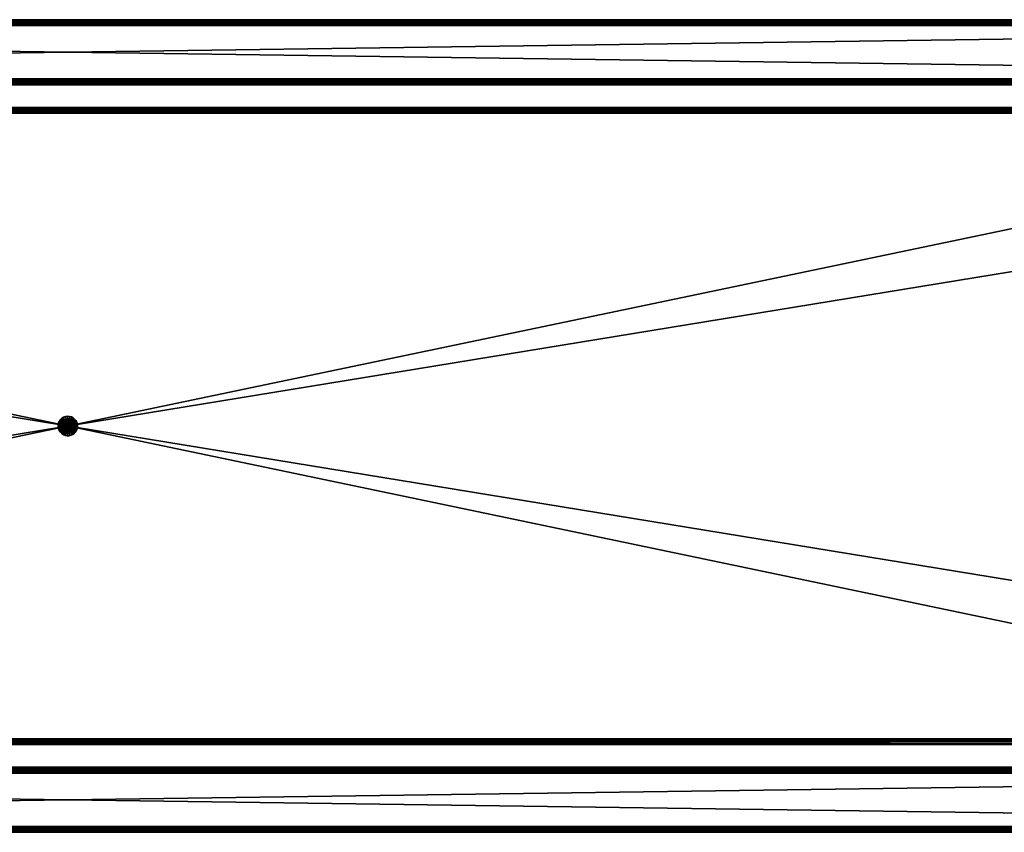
# Model space of a CAD drawing. Header units: millimetres. Extents: x 4 to 1186, y 1 to 251.
# Tile 5 of 9: x 580 to 883, y 1 to 251. Entities that reach past the tile are written whole.
import ezdxf

# ---------------------------------------------------------------- set-up
doc = ezdxf.new("R2010")
doc.units = ezdxf.units.MM
doc.header["$LTSCALE"] = 25.4
doc.layers.get('0').update_dxf_attribs({"true_color": 0xff5454})

# ---------------------------------------------------------------- blocks, each defined once
blk = doc.blocks.new('CAMELEON-CANOPY-C-1200-8554-8555.STL#2')
at = {"color": 0}
mesh = blk.add_polyface(dxfattribs=at)
corners = [(4.76, 251.25, 18.34), (1184.76, 251.01, 17.44), (4.76, 251.01, 17.44), (1184.76, 251.25, 18.34)]
mesh.append_faces([[corners[k] for k in face] for face in [(0, 1, 2), (1, 0, 3)]], dxfattribs={"vtx0": -1, "color": 0})
mesh = blk.add_polyface(dxfattribs=at)
corners = [(4.76, 251.25, 41.74), (1184.76, 251.25, 18.34), (4.76, 251.25, 18.34), (1184.76, 251.25, 41.74)]
mesh.append_faces([[corners[k] for k in face] for face in [(0, 1, 2), (1, 0, 3)]], dxfattribs={"vtx0": -1, "color": 0})
mesh = blk.add_polyface(dxfattribs=at)
corners = [(4.76, 251.01, 42.64), (1184.76, 251.25, 41.74), (4.76, 251.25, 41.74), (1184.76, 251.01, 42.64)]
mesh.append_faces([[corners[k] for k in face] for face in [(0, 1, 2), (1, 0, 3)]], dxfattribs={"vtx0": -1, "color": 0})
mesh = blk.add_polyface(dxfattribs=at)
corners = [(4.76, 251.01, 17.44), (1184.76, 250.35, 16.78), (4.76, 250.35, 16.78), (1184.76, 251.01, 17.44)]
mesh.append_faces([[corners[k] for k in face] for face in [(0, 1, 2), (1, 0, 3)]], dxfattribs={"vtx0": -1, "color": 0})
mesh = blk.add_polyface(dxfattribs=at)
corners = [(4.76, 250.35, 43.3), (1184.76, 251.01, 42.64), (4.76, 251.01, 42.64), (1184.76, 250.35, 43.3)]
mesh.append_faces([[corners[k] for k in face] for face in [(0, 1, 2), (1, 0, 3)]], dxfattribs={"vtx0": -1, "color": 0})
mesh = blk.add_polyface(dxfattribs=at)
corners = [(1184.76, 250.32, 42.24), (4.76, 250.45, 41.74), (1184.76, 250.45, 41.74), (4.76, 250.32, 42.24)]
mesh.append_faces([[corners[k] for k in face] for face in [(0, 1, 2), (1, 0, 3)]], dxfattribs={"vtx0": -1, "color": 0})
mesh = blk.add_polyface(dxfattribs=at)
corners = [(1184.76, 250.45, 41.74), (4.76, 250.45, 18.34), (1184.76, 250.45, 18.34), (4.76, 250.45, 41.74)]
mesh.append_faces([[corners[k] for k in face] for face in [(0, 1, 2), (1, 0, 3)]], dxfattribs={"vtx0": -1, "color": 0})
mesh = blk.add_polyface(dxfattribs=at)
corners = [(1184.76, 250.45, 18.34), (4.76, 250.32, 17.84), (1184.76, 250.32, 17.84), (4.76, 250.45, 18.34)]
mesh.append_faces([[corners[k] for k in face] for face in [(0, 1, 2), (1, 0, 3)]], dxfattribs={"vtx0": -1, "color": 0})
mesh = blk.add_polyface(dxfattribs=at)
corners = [(1184.76, 250.35, 16.78), (4.76, 249.45, 16.54), (4.76, 250.35, 16.78), (1184.76, 249.45, 16.54)]
mesh.append_faces([[corners[k] for k in face] for face in [(0, 1, 2), (1, 0, 3)]], dxfattribs={"vtx0": -1, "color": 0})
mesh = blk.add_polyface(dxfattribs=at)
corners = [(5.76, 249.45, 43.54), (4.76, 250.35, 43.3), (4.76, 249.45, 43.54), (1184.76, 250.35, 43.3), (1183.76, 249.45, 43.54), (1184.76, 249.45, 43.54)]
mesh.append_faces([[corners[k] for k in face] for face in [(0, 1, 2), (3, 4, 5)]], dxfattribs={"vtx0": -1, "color": 0})
mesh.append_faces([[corners[k] for k in face] for face in [(1, 0, 3)]], dxfattribs={"vtx0": -1, "vtx1": -1, "color": 0})
mesh.append_faces([[corners[k] for k in face] for face in [(3, 0, 4)]], dxfattribs={"vtx0": -1, "vtx2": -1, "color": 0})
mesh = blk.add_polyface(dxfattribs=at)
corners = [(1184.76, 250.32, 42.24), (4.76, 249.95, 42.61), (4.76, 250.32, 42.24), (1184.76, 249.95, 42.61)]
mesh.append_faces([[corners[k] for k in face] for face in [(0, 1, 2), (1, 0, 3)]], dxfattribs={"vtx0": -1, "color": 0})
mesh = blk.add_polyface(dxfattribs=at)
corners = [(1184.76, 249.95, 17.48), (4.76, 250.32, 17.84), (4.76, 249.95, 17.48), (1184.76, 250.32, 17.84)]
mesh.append_faces([[corners[k] for k in face] for face in [(0, 1, 2), (1, 0, 3)]], dxfattribs={"vtx0": -1, "color": 0})
mesh = blk.add_polyface(dxfattribs=at)
corners = [(1184.76, 249.95, 42.61), (4.76, 249.45, 42.74), (4.76, 249.95, 42.61), (5.76, 249.45, 42.74), (1183.76, 249.45, 42.74), (1184.76, 249.45, 42.74)]
mesh.append_faces([[corners[k] for k in face] for face in [(0, 1, 2), (4, 0, 5)]], dxfattribs={"vtx0": -1, "color": 0})
mesh.append_faces([[corners[k] for k in face] for face in [(1, 0, 3), (3, 0, 4)]], dxfattribs={"vtx0": -1, "vtx1": -1, "color": 0})
mesh = blk.add_polyface(dxfattribs=at)
corners = [(1184.76, 249.45, 17.34), (4.76, 249.95, 17.48), (4.76, 249.45, 17.34), (1184.76, 249.95, 17.48)]
mesh.append_faces([[corners[k] for k in face] for face in [(0, 1, 2), (1, 0, 3)]], dxfattribs={"vtx0": -1, "color": 0})
mesh = blk.add_polyface(dxfattribs=at)
corners = [(1184.76, 249.45, 16.54), (4.76, 233.05, 16.54), (4.76, 249.45, 16.54), (1184.76, 233.05, 16.54)]
mesh.append_faces([[corners[k] for k in face] for face in [(0, 1, 2), (1, 0, 3)]], dxfattribs={"vtx0": -1, "color": 0})
mesh = blk.add_polyface(dxfattribs=at)
corners = [(1184.76, 233.05, 17.34), (4.76, 249.45, 17.34), (4.76, 233.05, 17.34), (1184.76, 249.45, 17.34)]
mesh.append_faces([[corners[k] for k in face] for face in [(0, 1, 2), (1, 0, 3)]], dxfattribs={"vtx0": -1, "color": 0})
mesh = blk.add_polyface(dxfattribs=at)
corners = [(1183.76, 3.05, 43.54), (5.76, 249.45, 43.54), (5.76, 3.05, 43.54), (1183.76, 249.45, 43.54)]
mesh.append_faces([[corners[k] for k in face] for face in [(0, 1, 2), (1, 0, 3)]], dxfattribs={"vtx0": -1, "color": 0})
mesh = blk.add_polyface(dxfattribs=at)
corners = [(1183.76, 249.45, 42.74), (5.76, 3.05, 42.74), (5.76, 249.45, 42.74), (1183.76, 3.05, 42.74)]
mesh.append_faces([[corners[k] for k in face] for face in [(0, 1, 2), (1, 0, 3)]], dxfattribs={"vtx0": -1, "color": 0})
mesh = blk.add_polyface(dxfattribs=at)
corners = [(1184.76, 233.05, 16.54), (4.76, 232.15, 16.78), (4.76, 233.05, 16.54), (1184.76, 232.15, 16.78)]
mesh.append_faces([[corners[k] for k in face] for face in [(0, 1, 2), (1, 0, 3)]], dxfattribs={"vtx0": -1, "color": 0})
mesh = blk.add_polyface(dxfattribs=at)
corners = [(1184.76, 232.55, 17.48), (4.76, 233.05, 17.34), (4.76, 232.55, 17.48), (1184.76, 233.05, 17.34)]
mesh.append_faces([[corners[k] for k in face] for face in [(0, 1, 2), (1, 0, 3)]], dxfattribs={"vtx0": -1, "color": 0})
mesh = blk.add_polyface(dxfattribs=at)
corners = [(1184.76, 232.19, 17.84), (4.76, 232.55, 17.48), (4.76, 232.19, 17.84), (1184.76, 232.55, 17.48)]
mesh.append_faces([[corners[k] for k in face] for face in [(0, 1, 2), (1, 0, 3)]], dxfattribs={"vtx0": -1, "color": 0})
mesh = blk.add_polyface(dxfattribs=at)
corners = [(4.76, 232.05, 18.34), (1184.76, 232.19, 17.84), (4.76, 232.19, 17.84), (1184.76, 232.05, 18.34)]
mesh.append_faces([[corners[k] for k in face] for face in [(0, 1, 2), (1, 0, 3)]], dxfattribs={"vtx0": -1, "color": 0})
mesh = blk.add_polyface(dxfattribs=at)
corners = [(1184.76, 231.5, 17.44), (4.76, 232.15, 16.78), (1184.76, 232.15, 16.78), (4.76, 231.5, 17.44)]
mesh.append_faces([[corners[k] for k in face] for face in [(0, 1, 2), (1, 0, 3)]], dxfattribs={"vtx0": -1, "color": 0})
mesh = blk.add_polyface(dxfattribs=at)
corners = [(4.76, 232.05, 26.54), (1184.76, 232.05, 18.34), (4.76, 232.05, 18.34), (1184.76, 232.05, 26.54)]
mesh.append_faces([[corners[k] for k in face] for face in [(0, 1, 2), (1, 0, 3)]], dxfattribs={"vtx0": -1, "color": 0})
mesh = blk.add_polyface(dxfattribs=at)
corners = [(1184.76, 231.25, 26.54), (4.76, 232.05, 26.54), (4.76, 231.25, 26.54), (1184.76, 232.05, 26.54)]
mesh.append_faces([[corners[k] for k in face] for face in [(0, 1, 2), (1, 0, 3)]], dxfattribs={"vtx0": -1, "color": 0})
mesh = blk.add_polyface(dxfattribs=at)
corners = [(1184.76, 231.25, 18.34), (4.76, 231.5, 17.44), (1184.76, 231.5, 17.44), (4.76, 231.25, 18.34)]
mesh.append_faces([[corners[k] for k in face] for face in [(0, 1, 2), (1, 0, 3)]], dxfattribs={"vtx0": -1, "color": 0})
mesh = blk.add_polyface(dxfattribs=at)
corners = [(1184.76, 231.25, 26.54), (4.76, 231.25, 18.34), (1184.76, 231.25, 18.34), (4.76, 231.25, 26.54)]
mesh.append_faces([[corners[k] for k in face] for face in [(0, 1, 2), (1, 0, 3)]], dxfattribs={"vtx0": -1, "color": 0})
mesh = blk.add_polyface(dxfattribs=at)
corners = [(4.76, 224.25, 26.54), (1184.76, 224.25, 18.34), (4.76, 224.25, 18.34), (1184.76, 224.25, 26.54)]
mesh.append_faces([[corners[k] for k in face] for face in [(0, 1, 2), (1, 0, 3)]], dxfattribs={"vtx0": -1, "color": 0})
mesh = blk.add_polyface(dxfattribs=at)
corners = [(1184.76, 223.45, 26.54), (4.76, 224.25, 26.54), (4.76, 223.45, 26.54), (1184.76, 224.25, 26.54)]
mesh.append_faces([[corners[k] for k in face] for face in [(0, 1, 2), (1, 0, 3)]], dxfattribs={"vtx0": -1, "color": 0})
mesh = blk.add_polyface(dxfattribs=at)
corners = [(4.76, 224.25, 18.34), (1184.76, 224.01, 17.44), (4.76, 224.01, 17.44), (1184.76, 224.25, 18.34)]
mesh.append_faces([[corners[k] for k in face] for face in [(0, 1, 2), (1, 0, 3)]], dxfattribs={"vtx0": -1, "color": 0})
mesh = blk.add_polyface(dxfattribs=at)
corners = [(4.76, 224.01, 17.44), (1184.76, 223.35, 16.78), (4.76, 223.35, 16.78), (1184.76, 224.01, 17.44)]
mesh.append_faces([[corners[k] for k in face] for face in [(0, 1, 2), (1, 0, 3)]], dxfattribs={"vtx0": -1, "color": 0})
mesh = blk.add_polyface(dxfattribs=at)
corners = [(1184.76, 223.45, 26.54), (4.76, 223.45, 18.34), (1184.76, 223.45, 18.34), (4.76, 223.45, 26.54)]
mesh.append_faces([[corners[k] for k in face] for face in [(0, 1, 2), (1, 0, 3)]], dxfattribs={"vtx0": -1, "color": 0})
mesh = blk.add_polyface(dxfattribs=at)
corners = [(1184.76, 223.45, 18.34), (4.76, 223.32, 17.84), (1184.76, 223.32, 17.84), (4.76, 223.45, 18.34)]
mesh.append_faces([[corners[k] for k in face] for face in [(0, 1, 2), (1, 0, 3)]], dxfattribs={"vtx0": -1, "color": 0})
mesh = blk.add_polyface(dxfattribs=at)
corners = [(1184.76, 223.35, 16.78), (4.76, 222.45, 16.54), (4.76, 223.35, 16.78), (6.56, 222.45, 16.54), (1182.96, 222.45, 16.54), (1184.76, 222.45, 16.54)]
mesh.append_faces([[corners[k] for k in face] for face in [(0, 1, 2), (4, 0, 5)]], dxfattribs={"vtx0": -1, "color": 0})
mesh.append_faces([[corners[k] for k in face] for face in [(1, 0, 3), (3, 0, 4)]], dxfattribs={"vtx0": -1, "vtx1": -1, "color": 0})
mesh = blk.add_polyface(dxfattribs=at)
corners = [(1184.76, 223.32, 17.84), (4.76, 222.95, 17.48), (1184.76, 222.95, 17.48), (4.76, 223.32, 17.84)]
mesh.append_faces([[corners[k] for k in face] for face in [(0, 1, 2), (1, 0, 3)]], dxfattribs={"vtx0": -1, "color": 0})
mesh = blk.add_polyface(dxfattribs=at)
corners = [(5.06, 222.45, 17.34), (4.76, 222.95, 17.48), (4.76, 222.45, 17.34), (1184.76, 222.95, 17.48), (6.56, 222.45, 17.34), (1182.96, 222.45, 17.34), (1184.45, 222.45, 17.34), (1184.76, 222.45, 17.34)]
mesh.append_faces([[corners[k] for k in face] for face in [(0, 1, 2), (3, 6, 7)]], dxfattribs={"vtx0": -1, "color": 0})
mesh.append_faces([[corners[k] for k in face] for face in [(1, 0, 3)]], dxfattribs={"vtx0": -1, "vtx1": -1, "color": 0})
mesh.append_faces([[corners[k] for k in face] for face in [(3, 0, 4), (3, 4, 5), (3, 5, 6)]], dxfattribs={"vtx0": -1, "vtx2": -1, "color": 0})
mesh = blk.add_polyface(dxfattribs=at)
corners = [(1182.96, 30.05, 17.34), (6.56, 222.45, 17.34), (6.56, 30.05, 17.34), (1182.96, 222.45, 17.34)]
mesh.append_faces([[corners[k] for k in face] for face in [(0, 1, 2), (1, 0, 3)]], dxfattribs={"vtx0": -1, "color": 0})
mesh = blk.add_polyface(dxfattribs=at)
corners = [(1182.96, 222.45, 16.54), (6.56, 30.05, 16.54), (6.56, 222.45, 16.54), (1182.96, 30.05, 16.54)]
mesh.append_faces([[corners[k] for k in face] for face in [(0, 1, 2), (1, 0, 3)]], dxfattribs={"vtx0": -1, "color": 0})
mesh = blk.add_polyface(dxfattribs=at)
corners = [(591.78, 126.6, 1.54), (591.88, 125.39, 1.54), (591.77, 125.99, 1.54), (591.91, 127.19, 1.54), (592.12, 124.83, 1.54), (592.15, 127.74, 1.54), (592.46, 124.33, 1.54), (592.51, 128.24, 1.54), (592.89, 123.91, 1.54), (592.95, 128.65, 1.54), (593.4, 123.58, 1.54), (593.47, 128.97, 1.54), (593.97, 123.36, 1.54), (594.04, 129.17, 1.54), (594.57, 123.26, 1.54), (594.64, 129.25, 1.54), (595.17, 123.28, 1.54), (595.25, 129.21, 1.54), (595.76, 123.43, 1.54), (595.84, 129.05, 1.54), (596.31, 123.69, 1.54), (596.38, 128.78, 1.54), (596.8, 124.05, 1.54), (596.85, 128.4, 1.54), (597.2, 124.51, 1.54), (597.24, 127.94, 1.54), (597.5, 125.04, 1.54), (597.4, 127.68, 1.54), (597.53, 127.4, 1.54), (597.69, 125.61, 1.54), (597.7, 126.82, 1.54), (597.76, 126.22, 1.54)]
mesh.append_faces([[corners[k] for k in face] for face in [(0, 1, 2), (29, 30, 31)]], dxfattribs={"vtx0": -1, "color": 0})
mesh.append_faces([[corners[k] for k in face] for face in [(1, 3, 4), (4, 5, 6), (6, 7, 8), (8, 9, 10), (10, 11, 12), (12, 13, 14), (14, 15, 16), (16, 17, 18), (18, 19, 20), (20, 21, 22), (22, 23, 24), (24, 25, 26), (26, 28, 29)]], dxfattribs={"vtx0": -1, "vtx1": -1, "color": 0})
mesh.append_faces([[corners[k] for k in face] for face in [(1, 0, 3), (4, 3, 5), (6, 5, 7), (8, 7, 9), (10, 9, 11), (12, 11, 13), (14, 13, 15), (16, 15, 17), (18, 17, 19), (20, 19, 21), (22, 21, 23), (24, 23, 25), (26, 25, 27), (26, 27, 28), (29, 28, 30)]], dxfattribs={"vtx0": -1, "vtx2": -1, "color": 0})
mesh = blk.add_polyface(dxfattribs=at)
corners = [(591.88, 125.39, 16.54), (591.78, 126.6, 16.54), (591.77, 125.99, 16.54), (591.91, 127.19, 16.54), (592.12, 124.83, 16.54), (592.15, 127.74, 16.54), (592.46, 124.33, 16.54), (592.51, 128.24, 16.54), (592.89, 123.91, 16.54), (592.95, 128.65, 16.54), (593.4, 123.58, 16.54), (593.47, 128.97, 16.54), (593.97, 123.36, 16.54), (594.04, 129.17, 16.54), (594.57, 123.26, 16.54), (594.64, 129.25, 16.54), (595.17, 123.28, 16.54), (595.25, 129.21, 16.54), (595.76, 123.43, 16.54), (595.84, 129.05, 16.54), (596.31, 123.69, 16.54), (596.38, 128.78, 16.54), (596.8, 124.05, 16.54), (596.85, 128.4, 16.54), (597.2, 124.51, 16.54), (597.24, 127.94, 16.54), (597.5, 125.04, 16.54), (597.4, 127.68, 16.54), (597.53, 127.4, 16.54), (597.69, 125.61, 16.54), (597.7, 126.82, 16.54), (597.76, 126.22, 16.54)]
mesh.append_faces([[corners[k] for k in face] for face in [(0, 1, 2), (30, 29, 31)]], dxfattribs={"vtx0": -1, "color": 0})
mesh.append_faces([[corners[k] for k in face] for face in [(1, 0, 3), (3, 4, 5), (5, 6, 7), (7, 8, 9), (9, 10, 11), (11, 12, 13), (13, 14, 15), (15, 16, 17), (17, 18, 19), (19, 20, 21), (21, 22, 23), (23, 24, 25), (25, 26, 27), (27, 26, 28), (28, 29, 30)]], dxfattribs={"vtx0": -1, "vtx1": -1, "color": 0})
mesh.append_faces([[corners[k] for k in face] for face in [(3, 0, 4), (5, 4, 6), (7, 6, 8), (9, 8, 10), (11, 10, 12), (13, 12, 14), (15, 14, 16), (17, 16, 18), (19, 18, 20), (21, 20, 22), (23, 22, 24), (25, 24, 26), (28, 26, 29)]], dxfattribs={"vtx0": -1, "vtx2": -1, "color": 0})
mesh = blk.add_polyface(dxfattribs=at)
corners = [(591.91, 127.19, 16.54), (591.78, 126.6, 1.54), (591.78, 126.6, 16.54), (591.91, 127.19, 1.54)]
mesh.append_faces([[corners[k] for k in face] for face in [(0, 1, 2), (1, 0, 3)]], dxfattribs={"vtx0": -1, "color": 0})
mesh = blk.add_polyface(dxfattribs=at)
corners = [(592.15, 127.74, 16.54), (591.91, 127.19, 1.54), (591.91, 127.19, 16.54), (592.15, 127.74, 1.54)]
mesh.append_faces([[corners[k] for k in face] for face in [(0, 1, 2), (1, 0, 3)]], dxfattribs={"vtx0": -1, "color": 0})
mesh = blk.add_polyface(dxfattribs=at)
corners = [(592.51, 128.24, 16.54), (592.15, 127.74, 1.54), (592.15, 127.74, 16.54), (592.51, 128.24, 1.54)]
mesh.append_faces([[corners[k] for k in face] for face in [(0, 1, 2), (1, 0, 3)]], dxfattribs={"vtx0": -1, "color": 0})
mesh = blk.add_polyface(dxfattribs=at)
corners = [(592.51, 128.24, 16.54), (592.95, 128.65, 1.54), (592.51, 128.24, 1.54), (592.95, 128.65, 16.54)]
mesh.append_faces([[corners[k] for k in face] for face in [(0, 1, 2), (1, 0, 3)]], dxfattribs={"vtx0": -1, "color": 0})
mesh = blk.add_polyface(dxfattribs=at)
corners = [(592.95, 128.65, 16.54), (593.47, 128.97, 1.54), (592.95, 128.65, 1.54), (593.47, 128.97, 16.54)]
mesh.append_faces([[corners[k] for k in face] for face in [(0, 1, 2), (1, 0, 3)]], dxfattribs={"vtx0": -1, "color": 0})
mesh = blk.add_polyface(dxfattribs=at)
corners = [(593.47, 128.97, 16.54), (594.04, 129.17, 1.54), (593.47, 128.97, 1.54), (594.04, 129.17, 16.54)]
mesh.append_faces([[corners[k] for k in face] for face in [(0, 1, 2), (1, 0, 3)]], dxfattribs={"vtx0": -1, "color": 0})
mesh = blk.add_polyface(dxfattribs=at)
corners = [(594.04, 129.17, 16.54), (594.64, 129.25, 1.54), (594.04, 129.17, 1.54), (594.64, 129.25, 16.54)]
mesh.append_faces([[corners[k] for k in face] for face in [(0, 1, 2), (1, 0, 3)]], dxfattribs={"vtx0": -1, "color": 0})
mesh = blk.add_polyface(dxfattribs=at)
corners = [(594.64, 129.25, 16.54), (595.25, 129.21, 1.54), (594.64, 129.25, 1.54), (595.25, 129.21, 16.54)]
mesh.append_faces([[corners[k] for k in face] for face in [(0, 1, 2), (1, 0, 3)]], dxfattribs={"vtx0": -1, "color": 0})
mesh = blk.add_polyface(dxfattribs=at)
corners = [(595.25, 129.21, 16.54), (595.84, 129.05, 1.54), (595.25, 129.21, 1.54), (595.84, 129.05, 16.54)]
mesh.append_faces([[corners[k] for k in face] for face in [(0, 1, 2), (1, 0, 3)]], dxfattribs={"vtx0": -1, "color": 0})
mesh = blk.add_polyface(dxfattribs=at)
corners = [(595.84, 129.05, 16.54), (596.38, 128.78, 1.54), (595.84, 129.05, 1.54), (596.38, 128.78, 16.54)]
mesh.append_faces([[corners[k] for k in face] for face in [(0, 1, 2), (1, 0, 3)]], dxfattribs={"vtx0": -1, "color": 0})
mesh = blk.add_polyface(dxfattribs=at)
corners = [(596.38, 128.78, 16.54), (596.85, 128.4, 1.54), (596.38, 128.78, 1.54), (596.85, 128.4, 16.54)]
mesh.append_faces([[corners[k] for k in face] for face in [(0, 1, 2), (1, 0, 3)]], dxfattribs={"vtx0": -1, "color": 0})
mesh = blk.add_polyface(dxfattribs=at)
corners = [(596.85, 128.4, 1.54), (597.24, 127.94, 16.54), (597.24, 127.94, 1.54), (596.85, 128.4, 16.54)]
mesh.append_faces([[corners[k] for k in face] for face in [(0, 1, 2), (1, 0, 3)]], dxfattribs={"vtx0": -1, "color": 0})
mesh = blk.add_polyface(dxfattribs=at)
corners = [(597.24, 127.94, 1.54), (597.4, 127.68, 16.54), (597.4, 127.68, 1.54), (597.24, 127.94, 16.54)]
mesh.append_faces([[corners[k] for k in face] for face in [(0, 1, 2), (1, 0, 3)]], dxfattribs={"vtx0": -1, "color": 0})
mesh = blk.add_polyface(dxfattribs=at)
corners = [(597.4, 127.68, 1.54), (597.53, 127.4, 16.54), (597.53, 127.4, 1.54), (597.4, 127.68, 16.54)]
mesh.append_faces([[corners[k] for k in face] for face in [(0, 1, 2), (1, 0, 3)]], dxfattribs={"vtx0": -1, "color": 0})
mesh = blk.add_polyface(dxfattribs=at)
corners = [(597.53, 127.4, 1.54), (597.7, 126.82, 16.54), (597.7, 126.82, 1.54), (597.53, 127.4, 16.54)]
mesh.append_faces([[corners[k] for k in face] for face in [(0, 1, 2), (1, 0, 3)]], dxfattribs={"vtx0": -1, "color": 0})
mesh = blk.add_polyface(dxfattribs=at)
corners = [(591.78, 126.6, 16.54), (591.77, 125.99, 1.54), (591.77, 125.99, 16.54), (591.78, 126.6, 1.54)]
mesh.append_faces([[corners[k] for k in face] for face in [(0, 1, 2), (1, 0, 3)]], dxfattribs={"vtx0": -1, "color": 0})
mesh = blk.add_polyface(dxfattribs=at)
corners = [(591.77, 125.99, 16.54), (591.88, 125.39, 1.54), (591.88, 125.39, 16.54), (591.77, 125.99, 1.54)]
mesh.append_faces([[corners[k] for k in face] for face in [(0, 1, 2), (1, 0, 3)]], dxfattribs={"vtx0": -1, "color": 0})
mesh = blk.add_polyface(dxfattribs=at)
corners = [(591.88, 125.39, 16.54), (592.12, 124.83, 1.54), (592.12, 124.83, 16.54), (591.88, 125.39, 1.54)]
mesh.append_faces([[corners[k] for k in face] for face in [(0, 1, 2), (1, 0, 3)]], dxfattribs={"vtx0": -1, "color": 0})
mesh = blk.add_polyface(dxfattribs=at)
corners = [(592.12, 124.83, 16.54), (592.46, 124.33, 1.54), (592.46, 124.33, 16.54), (592.12, 124.83, 1.54)]
mesh.append_faces([[corners[k] for k in face] for face in [(0, 1, 2), (1, 0, 3)]], dxfattribs={"vtx0": -1, "color": 0})
mesh = blk.add_polyface(dxfattribs=at)
corners = [(592.89, 123.91, 16.54), (592.46, 124.33, 1.54), (592.89, 123.91, 1.54), (592.46, 124.33, 16.54)]
mesh.append_faces([[corners[k] for k in face] for face in [(0, 1, 2), (1, 0, 3)]], dxfattribs={"vtx0": -1, "color": 0})
mesh = blk.add_polyface(dxfattribs=at)
corners = [(597.2, 124.51, 1.54), (596.8, 124.05, 16.54), (596.8, 124.05, 1.54), (597.2, 124.51, 16.54)]
mesh.append_faces([[corners[k] for k in face] for face in [(0, 1, 2), (1, 0, 3)]], dxfattribs={"vtx0": -1, "color": 0})
mesh = blk.add_polyface(dxfattribs=at)
corners = [(597.5, 125.04, 1.54), (597.2, 124.51, 16.54), (597.2, 124.51, 1.54), (597.5, 125.04, 16.54)]
mesh.append_faces([[corners[k] for k in face] for face in [(0, 1, 2), (1, 0, 3)]], dxfattribs={"vtx0": -1, "color": 0})
mesh = blk.add_polyface(dxfattribs=at)
corners = [(597.69, 125.61, 1.54), (597.5, 125.04, 16.54), (597.5, 125.04, 1.54), (597.69, 125.61, 16.54)]
mesh.append_faces([[corners[k] for k in face] for face in [(0, 1, 2), (1, 0, 3)]], dxfattribs={"vtx0": -1, "color": 0})
mesh = blk.add_polyface(dxfattribs=at)
corners = [(597.76, 126.22, 1.54), (597.69, 125.61, 16.54), (597.69, 125.61, 1.54), (597.76, 126.22, 16.54)]
mesh.append_faces([[corners[k] for k in face] for face in [(0, 1, 2), (1, 0, 3)]], dxfattribs={"vtx0": -1, "color": 0})
mesh = blk.add_polyface(dxfattribs=at)
corners = [(597.7, 126.82, 1.54), (597.76, 126.22, 16.54), (597.76, 126.22, 1.54), (597.7, 126.82, 16.54)]
mesh.append_faces([[corners[k] for k in face] for face in [(0, 1, 2), (1, 0, 3)]], dxfattribs={"vtx0": -1, "color": 0})
mesh = blk.add_polyface(dxfattribs=at)
corners = [(593.4, 123.58, 16.54), (592.89, 123.91, 1.54), (593.4, 123.58, 1.54), (592.89, 123.91, 16.54)]
mesh.append_faces([[corners[k] for k in face] for face in [(0, 1, 2), (1, 0, 3)]], dxfattribs={"vtx0": -1, "color": 0})
mesh = blk.add_polyface(dxfattribs=at)
corners = [(593.97, 123.36, 16.54), (593.4, 123.58, 1.54), (593.97, 123.36, 1.54), (593.4, 123.58, 16.54)]
mesh.append_faces([[corners[k] for k in face] for face in [(0, 1, 2), (1, 0, 3)]], dxfattribs={"vtx0": -1, "color": 0})
mesh = blk.add_polyface(dxfattribs=at)
corners = [(594.57, 123.26, 16.54), (593.97, 123.36, 1.54), (594.57, 123.26, 1.54), (593.97, 123.36, 16.54)]
mesh.append_faces([[corners[k] for k in face] for face in [(0, 1, 2), (1, 0, 3)]], dxfattribs={"vtx0": -1, "color": 0})
mesh = blk.add_polyface(dxfattribs=at)
corners = [(595.17, 123.28, 16.54), (594.57, 123.26, 1.54), (595.17, 123.28, 1.54), (594.57, 123.26, 16.54)]
mesh.append_faces([[corners[k] for k in face] for face in [(0, 1, 2), (1, 0, 3)]], dxfattribs={"vtx0": -1, "color": 0})
mesh = blk.add_polyface(dxfattribs=at)
corners = [(595.76, 123.43, 16.54), (595.17, 123.28, 1.54), (595.76, 123.43, 1.54), (595.17, 123.28, 16.54)]
mesh.append_faces([[corners[k] for k in face] for face in [(0, 1, 2), (1, 0, 3)]], dxfattribs={"vtx0": -1, "color": 0})
mesh = blk.add_polyface(dxfattribs=at)
corners = [(596.31, 123.69, 16.54), (595.76, 123.43, 1.54), (596.31, 123.69, 1.54), (595.76, 123.43, 16.54)]
mesh.append_faces([[corners[k] for k in face] for face in [(0, 1, 2), (1, 0, 3)]], dxfattribs={"vtx0": -1, "color": 0})
mesh = blk.add_polyface(dxfattribs=at)
corners = [(596.8, 124.05, 16.54), (596.31, 123.69, 1.54), (596.8, 124.05, 1.54), (596.31, 123.69, 16.54)]
mesh.append_faces([[corners[k] for k in face] for face in [(0, 1, 2), (1, 0, 3)]], dxfattribs={"vtx0": -1, "color": 0})
mesh = blk.add_polyface(dxfattribs=at)
corners = [(1184.76, 29.55, 17.48), (4.76, 30.05, 17.34), (4.76, 29.55, 17.48), (5.06, 30.05, 17.34), (6.56, 30.05, 17.34), (1182.96, 30.05, 17.34), (1184.45, 30.05, 17.34), (1184.76, 30.05, 17.34)]
mesh.append_faces([[corners[k] for k in face] for face in [(0, 1, 2), (6, 0, 7)]], dxfattribs={"vtx0": -1, "color": 0})
mesh.append_faces([[corners[k] for k in face] for face in [(1, 0, 3), (3, 0, 4), (4, 0, 5), (5, 0, 6)]], dxfattribs={"vtx0": -1, "vtx1": -1, "color": 0})
mesh = blk.add_polyface(dxfattribs=at)
corners = [(6.56, 30.05, 16.54), (4.76, 29.15, 16.78), (4.76, 30.05, 16.54), (1184.76, 29.15, 16.78), (1182.96, 30.05, 16.54), (1184.76, 30.05, 16.54)]
mesh.append_faces([[corners[k] for k in face] for face in [(0, 1, 2), (3, 4, 5)]], dxfattribs={"vtx0": -1, "color": 0})
mesh.append_faces([[corners[k] for k in face] for face in [(1, 0, 3)]], dxfattribs={"vtx0": -1, "vtx1": -1, "color": 0})
mesh.append_faces([[corners[k] for k in face] for face in [(3, 0, 4)]], dxfattribs={"vtx0": -1, "vtx2": -1, "color": 0})
mesh = blk.add_polyface(dxfattribs=at)
corners = [(1184.76, 29.19, 17.84), (4.76, 29.55, 17.48), (4.76, 29.19, 17.84), (1184.76, 29.55, 17.48)]
mesh.append_faces([[corners[k] for k in face] for face in [(0, 1, 2), (1, 0, 3)]], dxfattribs={"vtx0": -1, "color": 0})
mesh = blk.add_polyface(dxfattribs=at)
corners = [(4.76, 29.05, 18.34), (1184.76, 29.19, 17.84), (4.76, 29.19, 17.84), (1184.76, 29.05, 18.34)]
mesh.append_faces([[corners[k] for k in face] for face in [(0, 1, 2), (1, 0, 3)]], dxfattribs={"vtx0": -1, "color": 0})
mesh = blk.add_polyface(dxfattribs=at)
corners = [(1184.76, 29.15, 16.78), (4.76, 28.5, 17.44), (4.76, 29.15, 16.78), (1184.76, 28.5, 17.44)]
mesh.append_faces([[corners[k] for k in face] for face in [(0, 1, 2), (1, 0, 3)]], dxfattribs={"vtx0": -1, "color": 0})
mesh = blk.add_polyface(dxfattribs=at)
corners = [(4.76, 29.05, 26.54), (1184.76, 29.05, 18.34), (4.76, 29.05, 18.34), (1184.76, 29.05, 26.54)]
mesh.append_faces([[corners[k] for k in face] for face in [(0, 1, 2), (1, 0, 3)]], dxfattribs={"vtx0": -1, "color": 0})
mesh = blk.add_polyface(dxfattribs=at)
corners = [(1184.76, 28.25, 26.54), (4.76, 29.05, 26.54), (4.76, 28.25, 26.54), (1184.76, 29.05, 26.54)]
mesh.append_faces([[corners[k] for k in face] for face in [(0, 1, 2), (1, 0, 3)]], dxfattribs={"vtx0": -1, "color": 0})
mesh = blk.add_polyface(dxfattribs=at)
corners = [(1184.76, 28.25, 18.34), (4.76, 28.5, 17.44), (1184.76, 28.5, 17.44), (4.76, 28.25, 18.34)]
mesh.append_faces([[corners[k] for k in face] for face in [(0, 1, 2), (1, 0, 3)]], dxfattribs={"vtx0": -1, "color": 0})
mesh = blk.add_polyface(dxfattribs=at)
corners = [(1184.76, 28.25, 26.54), (4.76, 28.25, 18.34), (1184.76, 28.25, 18.34), (4.76, 28.25, 26.54)]
mesh.append_faces([[corners[k] for k in face] for face in [(0, 1, 2), (1, 0, 3)]], dxfattribs={"vtx0": -1, "color": 0})
mesh = blk.add_polyface(dxfattribs=at)
corners = [(4.76, 21.25, 18.34), (1184.76, 21.01, 17.44), (4.76, 21.01, 17.44), (1184.76, 21.25, 18.34)]
mesh.append_faces([[corners[k] for k in face] for face in [(0, 1, 2), (1, 0, 3)]], dxfattribs={"vtx0": -1, "color": 0})
mesh = blk.add_polyface(dxfattribs=at)
corners = [(4.76, 21.25, 26.54), (1184.76, 21.25, 18.34), (4.76, 21.25, 18.34), (1184.76, 21.25, 26.54)]
mesh.append_faces([[corners[k] for k in face] for face in [(0, 1, 2), (1, 0, 3)]], dxfattribs={"vtx0": -1, "color": 0})
mesh = blk.add_polyface(dxfattribs=at)
corners = [(1184.76, 20.45, 26.54), (4.76, 21.25, 26.54), (4.76, 20.45, 26.54), (1184.76, 21.25, 26.54)]
mesh.append_faces([[corners[k] for k in face] for face in [(0, 1, 2), (1, 0, 3)]], dxfattribs={"vtx0": -1, "color": 0})
mesh = blk.add_polyface(dxfattribs=at)
corners = [(4.76, 21.01, 17.44), (1184.76, 20.35, 16.78), (4.76, 20.35, 16.78), (1184.76, 21.01, 17.44)]
mesh.append_faces([[corners[k] for k in face] for face in [(0, 1, 2), (1, 0, 3)]], dxfattribs={"vtx0": -1, "color": 0})
mesh = blk.add_polyface(dxfattribs=at)
corners = [(1184.76, 20.45, 26.54), (4.76, 20.45, 18.34), (1184.76, 20.45, 18.34), (4.76, 20.45, 26.54)]
mesh.append_faces([[corners[k] for k in face] for face in [(0, 1, 2), (1, 0, 3)]], dxfattribs={"vtx0": -1, "color": 0})
mesh = blk.add_polyface(dxfattribs=at)
corners = [(1184.76, 20.45, 18.34), (4.76, 20.32, 17.84), (1184.76, 20.32, 17.84), (4.76, 20.45, 18.34)]
mesh.append_faces([[corners[k] for k in face] for face in [(0, 1, 2), (1, 0, 3)]], dxfattribs={"vtx0": -1, "color": 0})
mesh = blk.add_polyface(dxfattribs=at)
corners = [(1184.76, 20.35, 16.78), (4.76, 19.45, 16.54), (4.76, 20.35, 16.78), (1184.76, 19.45, 16.54)]
mesh.append_faces([[corners[k] for k in face] for face in [(0, 1, 2), (1, 0, 3)]], dxfattribs={"vtx0": -1, "color": 0})
mesh = blk.add_polyface(dxfattribs=at)
corners = [(1184.76, 20.32, 17.84), (4.76, 19.95, 17.48), (1184.76, 19.95, 17.48), (4.76, 20.32, 17.84)]
mesh.append_faces([[corners[k] for k in face] for face in [(0, 1, 2), (1, 0, 3)]], dxfattribs={"vtx0": -1, "color": 0})
mesh = blk.add_polyface(dxfattribs=at)
corners = [(1184.76, 19.45, 17.34), (4.76, 19.95, 17.48), (4.76, 19.45, 17.34), (1184.76, 19.95, 17.48)]
mesh.append_faces([[corners[k] for k in face] for face in [(0, 1, 2), (1, 0, 3)]], dxfattribs={"vtx0": -1, "color": 0})
mesh = blk.add_polyface(dxfattribs=at)
corners = [(1184.76, 19.45, 16.54), (4.76, 3.05, 16.54), (4.76, 19.45, 16.54), (1184.76, 3.05, 16.54)]
mesh.append_faces([[corners[k] for k in face] for face in [(0, 1, 2), (1, 0, 3)]], dxfattribs={"vtx0": -1, "color": 0})
mesh = blk.add_polyface(dxfattribs=at)
corners = [(1184.76, 3.05, 17.34), (4.76, 19.45, 17.34), (4.76, 3.05, 17.34), (1184.76, 19.45, 17.34)]
mesh.append_faces([[corners[k] for k in face] for face in [(0, 1, 2), (1, 0, 3)]], dxfattribs={"vtx0": -1, "color": 0})
mesh = blk.add_polyface(dxfattribs=at)
corners = [(1184.76, 2.15, 43.3), (4.76, 3.05, 43.54), (4.76, 2.15, 43.3), (5.76, 3.05, 43.54), (1183.76, 3.05, 43.54), (1184.76, 3.05, 43.54)]
mesh.append_faces([[corners[k] for k in face] for face in [(0, 1, 2), (4, 0, 5)]], dxfattribs={"vtx0": -1, "color": 0})
mesh.append_faces([[corners[k] for k in face] for face in [(1, 0, 3), (3, 0, 4)]], dxfattribs={"vtx0": -1, "vtx1": -1, "color": 0})
mesh = blk.add_polyface(dxfattribs=at)
corners = [(1184.76, 3.05, 16.54), (4.76, 2.15, 16.78), (4.76, 3.05, 16.54), (1184.76, 2.15, 16.78)]
mesh.append_faces([[corners[k] for k in face] for face in [(0, 1, 2), (1, 0, 3)]], dxfattribs={"vtx0": -1, "color": 0})
mesh = blk.add_polyface(dxfattribs=at)
corners = [(1184.76, 2.55, 17.48), (4.76, 3.05, 17.34), (4.76, 2.55, 17.48), (1184.76, 3.05, 17.34)]
mesh.append_faces([[corners[k] for k in face] for face in [(0, 1, 2), (1, 0, 3)]], dxfattribs={"vtx0": -1, "color": 0})
mesh = blk.add_polyface(dxfattribs=at)
corners = [(5.76, 3.05, 42.74), (4.76, 2.55, 42.61), (4.76, 3.05, 42.74), (1184.76, 2.55, 42.61), (1183.76, 3.05, 42.74), (1184.76, 3.05, 42.74)]
mesh.append_faces([[corners[k] for k in face] for face in [(0, 1, 2), (3, 4, 5)]], dxfattribs={"vtx0": -1, "color": 0})
mesh.append_faces([[corners[k] for k in face] for face in [(1, 0, 3)]], dxfattribs={"vtx0": -1, "vtx1": -1, "color": 0})
mesh.append_faces([[corners[k] for k in face] for face in [(3, 0, 4)]], dxfattribs={"vtx0": -1, "vtx2": -1, "color": 0})
mesh = blk.add_polyface(dxfattribs=at)
corners = [(4.76, 2.19, 17.84), (1184.76, 2.55, 17.48), (4.76, 2.55, 17.48), (1184.76, 2.19, 17.84)]
mesh.append_faces([[corners[k] for k in face] for face in [(0, 1, 2), (1, 0, 3)]], dxfattribs={"vtx0": -1, "color": 0})
mesh = blk.add_polyface(dxfattribs=at)
corners = [(1184.76, 2.55, 42.61), (4.76, 2.19, 42.24), (4.76, 2.55, 42.61), (1184.76, 2.19, 42.24)]
mesh.append_faces([[corners[k] for k in face] for face in [(0, 1, 2), (1, 0, 3)]], dxfattribs={"vtx0": -1, "color": 0})
mesh = blk.add_polyface(dxfattribs=at)
corners = [(4.76, 2.05, 18.34), (1184.76, 2.19, 17.84), (4.76, 2.19, 17.84), (1184.76, 2.05, 18.34)]
mesh.append_faces([[corners[k] for k in face] for face in [(0, 1, 2), (1, 0, 3)]], dxfattribs={"vtx0": -1, "color": 0})
mesh = blk.add_polyface(dxfattribs=at)
corners = [(4.76, 2.19, 42.24), (1184.76, 2.05, 41.74), (4.76, 2.05, 41.74), (1184.76, 2.19, 42.24)]
mesh.append_faces([[corners[k] for k in face] for face in [(0, 1, 2), (1, 0, 3)]], dxfattribs={"vtx0": -1, "color": 0})
mesh = blk.add_polyface(dxfattribs=at)
corners = [(1184.76, 2.15, 43.3), (4.76, 1.5, 42.64), (1184.76, 1.5, 42.64), (4.76, 2.15, 43.3)]
mesh.append_faces([[corners[k] for k in face] for face in [(0, 1, 2), (1, 0, 3)]], dxfattribs={"vtx0": -1, "color": 0})
mesh = blk.add_polyface(dxfattribs=at)
corners = [(1184.76, 2.15, 16.78), (4.76, 1.5, 17.44), (4.76, 2.15, 16.78), (1184.76, 1.5, 17.44)]
mesh.append_faces([[corners[k] for k in face] for face in [(0, 1, 2), (1, 0, 3)]], dxfattribs={"vtx0": -1, "color": 0})
mesh = blk.add_polyface(dxfattribs=at)
corners = [(4.76, 2.05, 41.74), (1184.76, 2.05, 18.34), (4.76, 2.05, 18.34), (1184.76, 2.05, 41.74)]
mesh.append_faces([[corners[k] for k in face] for face in [(0, 1, 2), (1, 0, 3)]], dxfattribs={"vtx0": -1, "color": 0})
mesh = blk.add_polyface(dxfattribs=at)
corners = [(1184.76, 1.5, 42.64), (4.76, 1.25, 41.74), (1184.76, 1.25, 41.74), (4.76, 1.5, 42.64)]
mesh.append_faces([[corners[k] for k in face] for face in [(0, 1, 2), (1, 0, 3)]], dxfattribs={"vtx0": -1, "color": 0})
mesh = blk.add_polyface(dxfattribs=at)
corners = [(1184.76, 1.25, 18.34), (4.76, 1.5, 17.44), (1184.76, 1.5, 17.44), (4.76, 1.25, 18.34)]
mesh.append_faces([[corners[k] for k in face] for face in [(0, 1, 2), (1, 0, 3)]], dxfattribs={"vtx0": -1, "color": 0})
mesh = blk.add_polyface(dxfattribs=at)
corners = [(1184.76, 1.25, 41.74), (4.76, 1.25, 18.34), (1184.76, 1.25, 18.34), (4.76, 1.25, 41.74)]
mesh.append_faces([[corners[k] for k in face] for face in [(0, 1, 2), (1, 0, 3)]], dxfattribs={"vtx0": -1, "color": 0})

msp = doc.modelspace()

# ---------------------------------------------------------------- block references
at = {"color": 250, "true_color": 0x262626}
msp.add_blockref('CAMELEON-CANOPY-C-1200-8554-8555.STL#2', (0, 0), dxfattribs=at)

doc.saveas('drawing.dxf')
